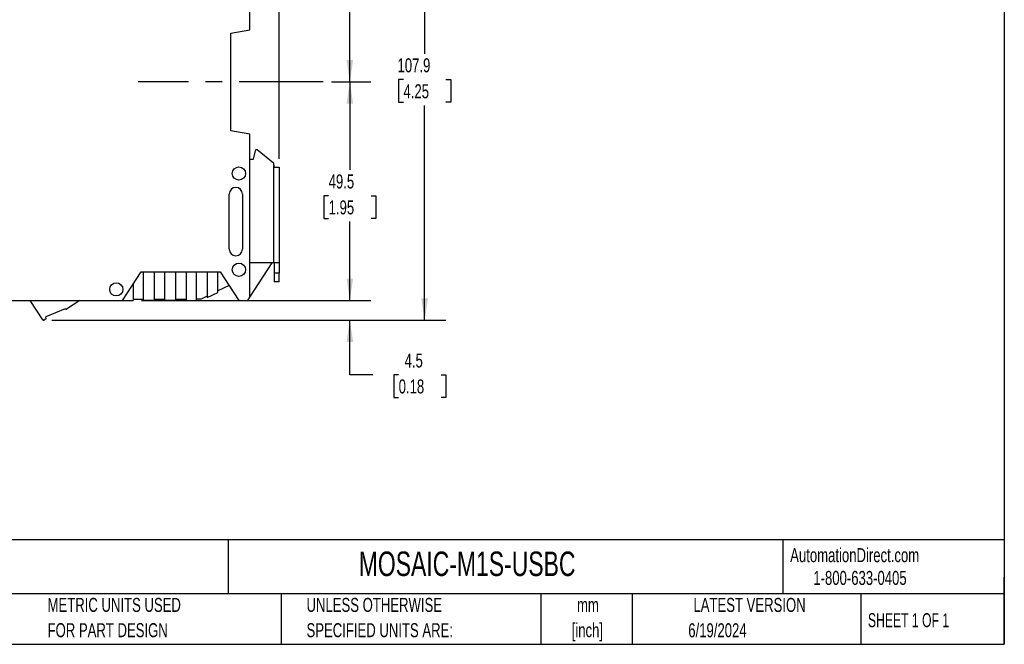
# Model space of a CAD drawing. Header units: millimetres. Extents: x 6 to 273, y 6 to 210.
# Tile 2 of 5: x 124 to 273, y 6 to 101. Entities that reach past the tile are written whole.
import ezdxf

# ---------------------------------------------------------------- set-up
doc = ezdxf.new("R2010")
doc.units = ezdxf.units.MM
doc.linetypes.add('CENTERX2', pattern=[20.32, 12.7, -2.54, 2.54, -2.54])
doc.layers.add('CENTER', color=40, linetype='CENTERX2')
doc.layers.add('DIMENSIONS', color=140, linetype='Continuous', lineweight=25)
doc.layers.add('TEXT', color=140, linetype='Continuous', lineweight=25)
doc.styles.add('SLDTEXTSTYLE0', font='TXT', dxfattribs={"width": 0.7})
doc.styles.add('SLDTEXTSTYLE1', font='TXT', dxfattribs={"width": 0.65})
doc.dimstyles.new('SLDDIMSTYLE0', dxfattribs={"dimtxt": 2.158008, "dimasz": 3.302, "dimexe": 0, "dimexo": 0.0625, "dimgap": 0.539502, "dimtad": 0, "dimtih": 1, "dimtoh": 1, "dimlfac": 1.5, "dimrnd": 1e-09, "dimzin": 12, "dimdsep": 46, "dimtxsty": 'SLDTEXTSTYLE0', "dimsah": 1, "dimcen": 0.09, "dimadec": 0, "dimazin": 3, "dimtfac": 1, "dimtmove": 0, "dimatfit": 0, "dimfxl": 0, "dimfrac": 2, "dimtolj": 1, "dimtzin": 12, "dimarcsym": 0})
doc.dimstyles.new('SLDDIMSTYLE2', dxfattribs={"dimtxt": 2.158008, "dimasz": 3.302, "dimexe": 0, "dimexo": 0.0625, "dimgap": 0.539502, "dimtad": 0, "dimtih": 1, "dimtoh": 1, "dimlfac": 1.5, "dimrnd": 1e-09, "dimzin": 12, "dimdsep": 46, "dimtxsty": 'SLDTEXTSTYLE0', "dimsah": 1, "dimcen": 0.09, "dimadec": 0, "dimazin": 3, "dimtfac": 1, "dimtofl": 0, "dimtmove": 0, "dimatfit": 3, "dimfxl": 0, "dimfrac": 2, "dimtolj": 1, "dimtzin": 12, "dimarcsym": 0})

# ---------------------------------------------------------------- blocks, each defined once
blk = doc.blocks.new('_D_3')
at = {"layer": 'DIMENSIONS'}
for p, q in [((157.46, 124.31), (177.33, 124.31)), ((174.15, 124.31), (174.15, 111.61)), ((170.95, 107.7), (170.22, 107.7)), ((170.22, 107.7), (170.22, 104.27)), ((177.36, 107.7), (178.08, 107.7)), ((178.08, 107.7), (178.08, 104.27)), ((170.22, 104.27), (170.95, 104.27)), ((178.08, 104.27), (177.36, 104.27)), ((174.15, 91.31), (174.15, 103.78)), ((171.39, 91.31), (177.33, 91.31))]:
    blk.add_line(p, q, dxfattribs=at)
for points in [[(174.15, 124.31), (173.65, 121.01), (174.66, 121.01)], [(174.15, 91.31), (174.66, 94.61), (173.65, 94.61)]]:
    blk.add_solid(points, dxfattribs=at)
at = {"layer": 'DIMENSIONS', "char_height": 2.117, "attachment_point": 1, "style": 'SLDTEXTSTYLE0'}
for s, insert in [('49.5', (170.95, 110.91)), ('1.95', (170.95, 107))]:
    blk.add_mtext(s, dxfattribs=dict(at, insert=insert))
blk = doc.blocks.new('_D_4')
at = {"layer": 'DIMENSIONS'}
for p, q in [((171.39, 91.31), (177.33, 91.31)), ((174.15, 91.31), (174.15, 78.03)), ((170.95, 74.12), (170.22, 74.12)), ((170.22, 74.12), (170.22, 70.69)), ((177.36, 74.12), (178.08, 74.12)), ((178.08, 74.12), (178.08, 70.69)), ((170.22, 70.69), (170.95, 70.69)), ((174.15, 58.31), (174.15, 70.21)), ((178.08, 70.69), (177.36, 70.69)), ((160.02, 58.31), (177.33, 58.31))]:
    blk.add_line(p, q, dxfattribs=at)
for points in [[(174.15, 91.31), (173.65, 88.01), (174.66, 88.01)], [(174.15, 58.31), (174.66, 61.61), (173.65, 61.61)]]:
    blk.add_solid(points, dxfattribs=at)
at = {"layer": 'DIMENSIONS', "char_height": 2.117, "attachment_point": 1, "style": 'SLDTEXTSTYLE0'}
for s, insert in [('49.5', (170.95, 77.33)), ('1.95', (170.95, 73.42))]:
    blk.add_mtext(s, dxfattribs=dict(at, insert=insert))
blk = doc.blocks.new('_D_5')
at = {"layer": 'DIMENSIONS'}
for p, q in [((129.13, 127.29), (188.64, 127.29)), ((185.46, 127.29), (185.46, 95.58)), ((182.26, 91.67), (181.53, 91.67)), ((181.53, 91.67), (181.53, 88.24)), ((188.67, 91.67), (189.39, 91.67)), ((189.39, 91.67), (189.39, 88.24)), ((181.53, 88.24), (182.26, 88.24)), ((189.39, 88.24), (188.67, 88.24)), ((185.46, 55.33), (185.46, 87.75)), ((129.13, 55.33), (188.64, 55.33))]:
    blk.add_line(p, q, dxfattribs=at)
for points in [[(185.46, 127.29), (184.96, 123.99), (185.97, 123.99)], [(185.46, 55.33), (185.97, 58.63), (184.96, 58.63)]]:
    blk.add_solid(points, dxfattribs=at)
at = {"layer": 'DIMENSIONS', "char_height": 2.117, "attachment_point": 1, "style": 'SLDTEXTSTYLE0'}
for s, insert in [('107.9', (181.36, 94.88)), ('4.25', (182.26, 90.96))]:
    blk.add_mtext(s, dxfattribs=dict(at, insert=insert))
blk = doc.blocks.new('_D_7')
at = {"layer": 'DIMENSIONS'}
for p, q in [((174.15, 58.31), (174.15, 64.66)), ((142.67, 58.31), (177.33, 58.31)), ((129.27, 55.33), (177.33, 55.33)), ((174.15, 47.07), (174.15, 55.33)), ((177.64, 47.07), (174.15, 47.07)), ((181.53, 47.07), (180.81, 47.07)), ((180.81, 47.07), (180.81, 43.64)), ((187.94, 47.07), (188.67, 47.07)), ((188.67, 47.07), (188.67, 43.64)), ((180.81, 43.64), (181.53, 43.64)), ((188.67, 43.64), (187.94, 43.64))]:
    blk.add_line(p, q, dxfattribs=at)
for points in [[(174.15, 58.31), (174.66, 61.61), (173.65, 61.61)], [(174.15, 55.33), (173.65, 52.03), (174.66, 52.03)]]:
    blk.add_solid(points, dxfattribs=at)
at = {"layer": 'DIMENSIONS', "char_height": 2.117, "attachment_point": 1, "style": 'SLDTEXTSTYLE0'}
for s, insert in [('4.5', (182.43, 50.28)), ('0.18', (181.53, 46.37))]:
    blk.add_mtext(s, dxfattribs=dict(at, insert=insert))
blk = doc.blocks.new('_D_10')
at = {"layer": 'DIMENSIONS'}
for p, q in [((87.73, 117.68), (87.73, 160.22)), ((163.46, 79.71), (163.46, 160.22)), ((87.73, 157.04), (115.47, 157.04)), ((118.4, 157.04), (117.67, 157.04)), ((117.67, 157.04), (117.67, 153.61)), ((124.81, 157.04), (125.54, 157.04)), ((125.54, 157.04), (125.54, 153.61)), ((163.46, 157.04), (127.74, 157.04)), ((117.67, 153.61), (118.4, 153.61)), ((125.54, 153.61), (124.81, 153.61))]:
    blk.add_line(p, q, dxfattribs=at)
for points in [[(87.73, 157.04), (91.03, 156.54), (91.03, 157.55)], [(163.46, 157.04), (160.16, 157.55), (160.16, 156.54)]]:
    blk.add_solid(points, dxfattribs=at)
at = {"layer": 'DIMENSIONS', "char_height": 2.117, "attachment_point": 1, "style": 'SLDTEXTSTYLE0'}
for s, insert in [('113.6', (117.5, 160.26)), ('4.47', (118.4, 156.34))]:
    blk.add_mtext(s, dxfattribs=dict(at, insert=insert))

msp = doc.modelspace()

# ---------------------------------------------------------------- linework, layer by layer
for p, q in [((159.0632, 99.1863), (159.0632, 102.975)), ((156.1632, 98.675), (159.0632, 99.1863)), ((156.1632, 83.9416), (156.1632, 98.675)), ((159.0632, 83.4303), (156.1632, 83.9416)), ((159.0632, 58.7955), (159.0632, 83.4303)), ((159.5965, 79.6416), (159.9298, 81.1083)), ((159.9298, 81.1083), (160.1298, 81.1083)), ((160.1298, 81.1083), (162.5965, 79.1083)), ((159.0632, 79.6416), (159.5965, 79.6416)), ((162.5965, 79.1083), (162.5965, 78.4416)), ((162.7298, 78.7416), (162.5965, 78.7416)), ((162.5965, 78.4416), (162.5965, 63.975)), ((162.5965, 78.4416), (163.4632, 78.4416)), ((162.7298, 78.4416), (162.7298, 78.7416)), ((163.4632, 78.4416), (163.4632, 63.975)), ((155.9298, 66.0416), (155.9298, 74.375)), ((157.9298, 74.375), (157.9298, 66.0416)), ((139.7965, 58.3083), (142.6106, 62.6416)), ((142.6106, 62.6416), (142.9965, 62.6416)), ((142.9965, 62.6416), (144.5965, 62.6416)), ((142.9965, 58.3083), (142.9965, 62.6416)), ((144.5965, 62.6416), (146.1965, 62.6416)), ((144.5965, 62.6416), (144.5965, 58.3083)), ((146.1965, 62.6416), (147.7965, 62.6416)), ((146.1965, 58.3083), (146.1965, 62.6416)), ((147.7965, 62.6416), (149.3965, 62.6416)), ((147.7965, 62.6416), (147.7965, 58.3083)), ((149.3965, 62.6416), (150.9965, 62.6416)), ((149.3965, 62.6416), (149.3965, 58.3083)), ((150.9965, 62.6416), (152.5965, 62.6416)), ((150.9965, 58.3083), (150.9965, 62.6416)), ((152.5965, 62.6416), (154.1965, 62.6416)), ((152.5965, 62.6416), (152.5965, 58.731)), ((154.1965, 62.6416), (154.5824, 62.6416)), ((154.1965, 59.5113), (154.1965, 62.6416)), ((154.5824, 62.6416), (157.3965, 58.3083)), ((159.0632, 58.7955), (162.4268, 63.975)), ((162.5965, 63.975), (159.0632, 63.975)), ((163.4632, 63.975), (162.5965, 63.975)), ((162.7298, 63.975), (162.7298, 62.4416)), ((163.4632, 63.975), (163.4632, 62.4416)), ((163.4632, 62.4416), (162.7298, 62.4416)), ((162.7298, 62.4416), (162.7298, 61.1083)), ((163.4632, 61.1083), (162.7298, 61.1083)), ((163.4632, 61.1083), (163.4632, 62.4416)), ((141.3965, 60.7721), (141.3965, 58.3083)), ((155.9237, 60.5762), (154.1965, 59.7338)), ((93.8144, 58.3083), (139.7965, 58.3083)), ((127.7448, 55.3896), (125.8493, 58.3083)), ((133.3705, 58.3083), (131.3232, 56.9788)), ((139.7965, 58.3083), (141.3965, 58.3083)), ((141.3965, 58.5083), (142.9965, 58.5083)), ((144.5965, 58.3083), (142.9965, 58.3083)), ((144.5965, 58.5083), (146.1965, 58.5083)), ((147.7965, 58.3083), (146.1965, 58.3083)), ((147.7965, 58.5083), (149.3965, 58.5083)), ((149.3965, 58.3083), (150.9965, 58.3083)), ((151.6836, 58.5083), (150.9965, 58.5083)), ((152.5965, 58.9535), (151.6836, 58.5083)), ((152.5965, 58.731), (154.1965, 59.5113)), ((157.3965, 58.3083), (158.7468, 58.3083)), ((158.7468, 58.3083), (159.0632, 58.7955)), ((131.1133, 57.0571), (128.2299, 55.8332)), ((131.1133, 57.0571), (131.1387, 57.018)), ((128.2455, 55.5365), (127.9242, 55.3473)), ((128.2455, 55.5365), (128.2299, 55.8332))]:
    msp.add_line(p, q)
for centre in [(157.3965, 77.475), (157.3965, 62.9416), (138.8632, 59.975)]:
    msp.add_circle(centre, 1)
for centre, radius, start, end in [((156.9298, 74.375), 1, 0, 180), ((156.9298, 66.0416), 1, 180, 0), ((131.2506, 57.0906), 0.1333, 213, 303), ((127.8566, 55.4622), 0.1333, 213, 300.5)]:
    msp.add_arc(centre, radius, start, end)
at = {"layer": 'CENTER'}
msp.add_line((170.1159, 91.3083), (142.1659, 91.3083), dxfattribs=at)
at = {"layer": 'DIMENSIONS'}
msp.add_line((127.8566, 55.3288), (128.0004, 55.3288), dxfattribs=at)
at = {"layer": 'TEXT'}
for p, q in [((273.05, 209.55), (273.05, 6.35)), ((273.05, 22.1261), (6.35, 22.1261)), ((155.7589, 22.1261), (155.7589, 13.97)), ((239.5754, 22.1261), (239.5754, 13.97)), ((273.05, 6.35), (273.05, 16.51)), ((273.05, 13.97), (6.35, 13.97)), ((163.7802, 13.97), (163.7802, 6.35)), ((203.0243, 13.97), (203.0243, 6.35)), ((216.8121, 13.97), (216.8121, 6.35)), ((251.3487, 13.97), (251.3487, 6.35)), ((6.35, 6.35), (273.05, 6.35))]:
    msp.add_line(p, q, dxfattribs=at)

# ---------------------------------------------------------------- texts
at = {"color": 179, "linetype": 'Continuous', "lineweight": 18, "char_height": 2.116667, "attachment_point": 1, "style": 'SLDTEXTSTYLE0'}
for s, insert in [('AutomationDirect.com', (240.695, 20.8765)), ('1-800-633-0405', (244.1916, 17.437))]:
    msp.add_mtext(s, dxfattribs=dict(at, insert=insert))
at = {"layer": 'TEXT'}
for s, insert, char_height, attachment_point, style in [('REER MOSAIC ENHANCED MASTER SAFETY CONTROLLER, 24 VDC, (8) DIGITAL SAFETY INPUT(S), (4) SINGLE OR (2) PAIR OSSD', (7.9657, 20.2622), 1.5875, 1, 'SLDTEXTSTYLE0'), ('MOSAIC-M1S-USBC', (175.5018, 20.3644), 3.704167, 1, 'SLDTEXTSTYLE0'), ('METRIC UNITS USED', (128.4784, 13.364), 2.116667, 1, 'SLDTEXTSTYLE0'), ('UNLESS OTHERWISE', (167.6079, 13.364), 2.116667, 1, 'SLDTEXTSTYLE0'), ('LATEST VERSION', (234.5521, 13.364), 2.116667, 2, 'SLDTEXTSTYLE0'), ('mm', (210.1304, 13.3613), 2.11667, 2, 'SLDTEXTSTYLE0'), ('SHEET 1 OF 1', (252.4413, 11.0515), 2.116667, 1, 'SLDTEXTSTYLE1'), ('FOR PART DESIGN', (128.4784, 9.5418), 2.116667, 1, 'SLDTEXTSTYLE0'), ('SPECIFIED UNITS ARE:', (167.6079, 9.5418), 2.116667, 1, 'SLDTEXTSTYLE0'), ('[inch]', (210.0466, 9.5391), 2.11667, 2, 'SLDTEXTSTYLE0'), ('6/19/2024', (229.7015, 9.5275), 2.11667, 2, 'SLDTEXTSTYLE0')]:
    msp.add_mtext(s, dxfattribs=dict(at, insert=insert, char_height=char_height, attachment_point=attachment_point, style=style))

# ---------------------------------------------------------------- dimensions: what is measured, and where the dimension line sits
at = {"layer": 'DIMENSIONS'}
for base, p1, p2, angle, dimstyle, picture, middle in [((163.4632, 157.0435), (87.7298, 116.4083), (163.4632, 78.4416), 0, 'SLDDIMSTYLE2', '_D_10', (121.6052, 157.0435)), ((185.4632, 55.3288), (127.8566, 127.2936), (127.8566, 55.3288), 90, 'SLDDIMSTYLE2', '_D_5', (185.4632, 91.6661)), ((174.1535, 91.3083), (156.1913, 124.3083), (170.1159, 91.3083), 90, 'SLDDIMSTYLE2', '_D_3', (174.1535, 107.6968)), ((174.1535, 91.3083), (158.7468, 58.3083), (170.1159, 91.3083), 90, 'SLDDIMSTYLE2', '_D_4', (174.1535, 74.122)), ((174.1535, 55.3288), (141.3965, 58.3083), (128.0004, 55.3288), 90, 'SLDDIMSTYLE0', '_D_7', (174.1535, 47.07))]:
    dim = msp.add_linear_dim(base=base, p1=p1, p2=p2, angle=angle, dimstyle=dimstyle, dxfattribs=at)
    dim.commit()
    dim.dimension.update_dxf_attribs({"geometry": picture, "text_midpoint": middle, "dimtype": 160})

doc.saveas('drawing.dxf')
